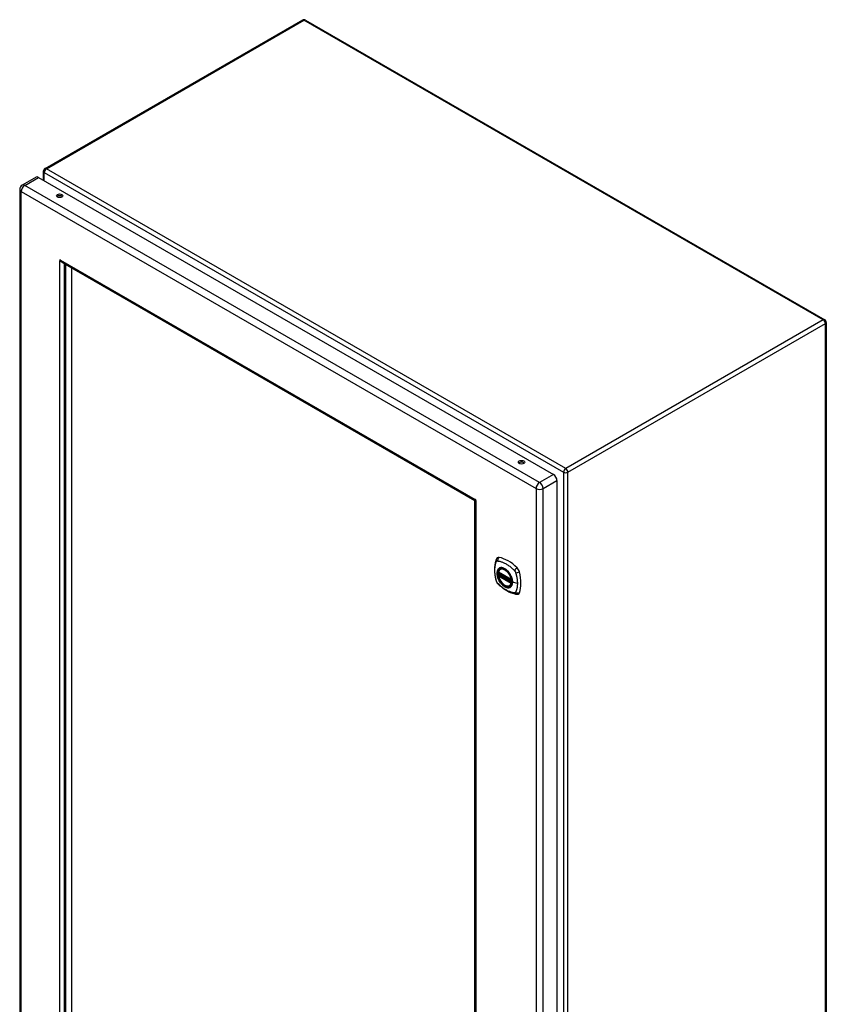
# Model space of a CAD drawing. Header units: inches. Extents: x 184.9 to 211.1, y 53 to 116.9.
# Tile 2 of 2: x 184.9 to 211.1, y 84.9 to 116.9. Entities that reach past the tile are written whole.
import ezdxf

# ---------------------------------------------------------------- set-up
doc = ezdxf.new("R2010")
doc.units = ezdxf.units.IN
doc.header["$MEASUREMENT"] = 0
doc.layers.add('Visible Edges(ANSI)', color=7, linetype='Continuous', lineweight=25)
doc.layers.add('Visible Tangent Edges(ANSI)', color=7, linetype='Continuous', lineweight=25)

msp = doc.modelspace()

# ---------------------------------------------------------------- linework, layer by layer
at = {"layer": 'Visible Edges(ANSI)'}
for p, q in [((194.107, 116.868), (185.762, 112.049)), ((194.206, 116.868), (211.037, 107.15)), ((185.48, 111.775), (185.028, 111.514)), ((185.561, 111.767), (202.246, 102.134)), ((185.713, 111.964), (185.713, 111.68)), ((184.948, 111.375), (184.948, 62.809)), ((186.247, 109.065), (186.272, 109.079)), ((186.322, 109.016), (199.701, 101.292)), ((186.388, 108.971), (186.388, 63.635)), ((186.429, 108.94), (186.429, 63.619)), ((199.692, 101.282), (186.429, 108.94)), ((186.624, 108.827), (186.624, 63.731)), ((211.086, 107.065), (211.086, 58.237)), ((202.359, 101.937), (202.359, 53.371)), ((199.692, 55.961), (199.692, 101.282)), ((199.705, 101.285), (199.705, 55.83)), ((199.721, 101.317), (199.721, 101.314)), ((199.734, 101.292), (199.737, 101.29)), ((200.521, 99.061), (200.532, 99.067)), ((200.465, 98.958), (200.879, 98.719)), ((200.465, 98.862), (200.479, 98.87)), ((200.485, 98.882), (200.484, 98.884)), ((200.49, 98.896), (200.531, 98.92)), ((200.834, 98.519), (200.845, 98.525))]:
    msp.add_line(p, q, dxfattribs=at)
at = {"layer": 'Visible Edges(ANSI)', "flags": 128}
for points in [[(186.252, 109.059), (186.251, 109.059), (186.251, 109.059), (186.251, 109.06), (186.251, 109.06), (186.251, 109.06), (186.251, 109.06), (186.25, 109.06), (186.25, 109.061), (186.25, 109.061), (186.25, 109.061), (186.249, 109.062), (186.249, 109.062), (186.249, 109.062), (186.249, 109.062), (186.249, 109.063), (186.248, 109.063), (186.248, 109.063), (186.248, 109.063), (186.248, 109.064), (186.248, 109.064), (186.248, 109.064), (186.247, 109.064), (186.247, 109.064), (186.247, 109.065)], [(186.34, 109.006), (186.337, 109.007), (186.333, 109.008), (186.329, 109.009), (186.325, 109.011), (186.321, 109.012), (186.317, 109.014), (186.313, 109.016), (186.309, 109.018), (186.305, 109.02), (186.301, 109.022), (186.297, 109.024), (186.293, 109.026), (186.289, 109.028), (186.286, 109.031), (186.282, 109.033), (186.278, 109.036), (186.275, 109.038), (186.271, 109.041), (186.268, 109.044), (186.264, 109.047), (186.261, 109.05), (186.258, 109.053), (186.255, 109.056), (186.252, 109.059)], [(186.272, 109.079), (186.272, 109.079), (186.272, 109.078), (186.272, 109.078), (186.272, 109.078), (186.272, 109.078), (186.272, 109.078), (186.272, 109.077), (186.273, 109.077), (186.273, 109.077), (186.273, 109.076), (186.273, 109.076), (186.273, 109.076), (186.273, 109.075), (186.273, 109.075), (186.274, 109.075), (186.274, 109.074), (186.274, 109.074), (186.274, 109.074), (186.274, 109.073), (186.274, 109.073), (186.274, 109.073), (186.274, 109.073), (186.274, 109.073), (186.275, 109.072)], [(186.275, 109.072), (186.276, 109.069), (186.277, 109.066), (186.279, 109.064), (186.28, 109.061), (186.282, 109.058), (186.283, 109.055), (186.285, 109.053), (186.286, 109.05), (186.288, 109.047), (186.29, 109.045), (186.292, 109.042), (186.294, 109.04), (186.296, 109.038), (186.298, 109.035), (186.3, 109.033), (186.302, 109.031), (186.305, 109.029), (186.307, 109.027), (186.309, 109.025), (186.312, 109.023), (186.314, 109.021), (186.316, 109.02), (186.319, 109.018), (186.322, 109.016)], [(199.721, 101.314), (199.719, 101.31), (199.717, 101.307), (199.715, 101.303), (199.713, 101.301), (199.711, 101.298), (199.709, 101.296), (199.708, 101.295), (199.706, 101.293), (199.704, 101.293), (199.703, 101.292), (199.702, 101.292), (199.701, 101.292), (199.7, 101.292), (199.7, 101.293), (199.699, 101.294), (199.699, 101.296), (199.699, 101.298), (199.699, 101.3), (199.7, 101.302), (199.701, 101.305), (199.702, 101.307), (199.703, 101.31), (199.705, 101.314), (199.707, 101.317)], [(199.73, 101.277), (199.726, 101.278), (199.722, 101.278), (199.719, 101.278), (199.716, 101.279), (199.713, 101.279), (199.711, 101.28), (199.709, 101.281), (199.707, 101.281), (199.706, 101.282), (199.705, 101.283), (199.705, 101.284), (199.705, 101.285), (199.705, 101.286), (199.706, 101.287), (199.707, 101.288), (199.709, 101.289), (199.711, 101.289), (199.713, 101.29), (199.716, 101.291), (199.719, 101.291), (199.722, 101.291), (199.726, 101.292), (199.73, 101.292), (199.734, 101.292)], [(199.707, 101.317), (199.707, 101.317), (199.707, 101.317), (199.707, 101.318), (199.707, 101.318), (199.707, 101.318), (199.707, 101.318), (199.707, 101.318), (199.707, 101.318), (199.708, 101.319), (199.708, 101.319), (199.708, 101.319), (199.708, 101.319), (199.708, 101.319), (199.708, 101.319), (199.708, 101.32), (199.709, 101.32), (199.709, 101.32), (199.709, 101.32), (199.709, 101.32), (199.709, 101.32), (199.709, 101.32), (199.709, 101.32), (199.709, 101.32), (199.709, 101.32)], [(199.717, 101.319), (199.715, 101.317), (199.714, 101.316), (199.714, 101.315), (199.713, 101.314)], [(199.734, 101.278), (199.734, 101.278), (199.734, 101.278), (199.734, 101.278), (199.733, 101.278), (199.733, 101.278), (199.733, 101.278), (199.733, 101.278), (199.733, 101.278), (199.733, 101.278), (199.732, 101.278), (199.732, 101.278), (199.732, 101.278), (199.732, 101.278), (199.732, 101.278), (199.731, 101.277), (199.731, 101.277), (199.731, 101.277), (199.731, 101.277), (199.731, 101.277), (199.73, 101.277), (199.73, 101.277), (199.73, 101.277), (199.73, 101.277), (199.73, 101.277)], [(199.731, 101.285), (199.731, 101.285), (199.732, 101.285), (199.734, 101.285), (199.737, 101.285)], [(200.388, 99.371), (200.38, 99.35), (200.374, 99.33), (200.368, 99.311), (200.364, 99.293), (200.359, 99.274), (200.355, 99.255), (200.348, 99.215), (200.342, 99.174), (200.338, 99.132), (200.336, 99.09), (200.335, 99.047), (200.336, 99.004), (200.338, 98.96), (200.342, 98.915), (200.347, 98.87), (200.354, 98.825), (200.363, 98.78), (200.373, 98.734), (200.378, 98.711), (200.381, 98.699), (200.385, 98.685)], [(200.426, 99.427), (200.413, 99.414), (200.402, 99.399), (200.394, 99.385), (200.388, 99.371)], [(200.46, 98.971), (200.464, 98.985), (200.469, 98.999), (200.475, 99.013), (200.482, 99.025), (200.491, 99.036), (200.5, 99.045), (200.51, 99.054), (200.521, 99.061)], [(200.385, 98.685), (200.389, 98.672), (200.394, 98.659), (200.4, 98.646), (200.407, 98.634), (200.414, 98.622), (200.422, 98.61), (200.431, 98.599), (200.44, 98.589)], [(200.834, 98.519), (200.823, 98.514), (200.811, 98.509), (200.798, 98.506), (200.785, 98.504), (200.771, 98.504), (200.757, 98.504), (200.743, 98.507), (200.729, 98.51), (200.714, 98.515), (200.699, 98.52), (200.685, 98.527), (200.67, 98.535), (200.655, 98.545), (200.641, 98.555), (200.627, 98.566), (200.612, 98.578), (200.599, 98.591), (200.585, 98.605), (200.572, 98.62), (200.559, 98.635), (200.547, 98.651), (200.536, 98.668), (200.525, 98.685), (200.514, 98.702), (200.505, 98.72), (200.496, 98.738), (200.488, 98.757), (200.48, 98.775), (200.474, 98.794), (200.468, 98.813), (200.463, 98.831), (200.459, 98.85)], [(200.479, 98.87), (200.481, 98.872), (200.484, 98.875), (200.485, 98.879), (200.485, 98.882)], [(200.774, 98.981), (200.793, 98.959), (200.811, 98.936), (200.827, 98.911), (200.843, 98.886), (200.857, 98.859), (200.87, 98.833), (200.882, 98.805), (200.892, 98.778)], [(200.44, 98.589), (200.45, 98.579), (200.459, 98.57), (200.477, 98.553), (200.511, 98.523), (200.546, 98.493), (200.582, 98.464), (200.618, 98.437), (200.655, 98.411), (200.692, 98.387), (200.729, 98.365), (200.766, 98.344), (200.804, 98.325), (200.842, 98.308), (200.88, 98.292), (200.919, 98.279), (200.957, 98.267), (200.995, 98.257), (201.014, 98.253), (201.024, 98.251), (201.036, 98.249)], [(201.036, 98.249), (201.051, 98.247), (201.068, 98.247), (201.085, 98.249), (201.103, 98.254)]]:
    msp.add_lwpolyline(points, dxfattribs=at)
at = {"layer": 'Visible Edges(ANSI)'}
for centre, radius, start, end in [((194.157, 116.782), 0.099, 60, 120), ((185.812, 111.964), 0.099, 120, 180), ((185.109, 111.375), 0.161, 120, 180), ((210.987, 107.065), 0.099, 0, 60), ((200.471, 98.968), 0.0118, 166.5554, 240), ((200.471, 98.852), 0.0118, 120, 190.611), ((200.496, 98.886), 0.0118, 120, 187.8283), ((200.885, 98.729), 0.0118, 240, 282.6344)]:
    msp.add_arc(centre, radius, start, end, dxfattribs=at)
for centre, major_axis, start_param, end_param in [((185.561, 111.636), (-0.081, 0.139), 5.497787, 6.283185), ((186.242, 111.114), (-0.102, 0), 3.63511, 5.789668), ((186.262, 109.067), (-0.0125, 0.0217), 4.90668, 7.659691), ((186.423, 108.951), (0.025, -0.0433), 3.754468, 3.926991), ((201.21, 102.472), (-0.102, 0), 3.63511, 5.789668), ((202.246, 102.003), (0.08, -0.139), 0.785398, 2.356194), ((199.719, 101.298), (-0.0125, 0.0217), 3.335883, 6.088895), ((199.699, 101.286), (-0.025, 0.0433), 4.515869, 4.908909), ((200.525, 99.281), (-0.089, 0.153), 5.825423, 6.408181), ((200.776, 98.284), (-0.64, 1.108), 5.170151, 5.825423), ((200.671, 98.786), (0.157, -0.273), 2.363977, 7.060801), ((201.026, 98.992), (0.089, -0.153), 1.113034, 2.028558), ((200.288, 99.128), (-0.64, 1.108), 3.599355, 4.254627), ((201.026, 98.412), (0.089, -0.153), 6.158189, 6.740947)]:
    msp.add_ellipse(centre, major_axis=major_axis, ratio=0.57735, start_param=start_param, end_param=end_param, dxfattribs=at)
for centre, major_axis in [((186.242, 111.17), (0.102, 0)), ((201.21, 102.528), (0.102, 0)), ((200.667, 98.784), (-0.16, 0.277))]:
    msp.add_ellipse(centre, major_axis=major_axis, ratio=0.57735, dxfattribs=at)
at = {"layer": 'Visible Tangent Edges(ANSI)'}
for p, q in [((185.812, 112.045), (194.157, 116.863)), ((210.987, 107.146), (194.157, 116.863)), ((185.109, 111.506), (185.561, 111.767)), ((185.742, 111.923), (202.572, 102.206)), ((185.742, 111.663), (185.742, 111.923)), ((202.642, 102.327), (185.812, 112.045)), ((201.794, 101.873), (185.109, 111.506)), ((184.995, 111.309), (201.68, 101.676)), ((184.995, 62.743), (184.995, 111.309)), ((186.247, 63.542), (186.247, 109.065)), ((186.274, 109.074), (186.252, 109.059)), ((186.272, 109.079), (199.709, 101.32)), ((186.387, 108.979), (186.387, 63.609)), ((210.987, 107.146), (202.642, 102.327)), ((202.712, 102.206), (211.057, 107.024)), ((211.057, 58.196), (211.057, 107.024)), ((201.156, 102.478), (201.125, 102.496)), ((202.572, 102.206), (202.572, 53.378)), ((202.712, 53.378), (202.712, 102.206)), ((202.246, 102.134), (201.794, 101.873)), ((201.908, 101.676), (202.359, 101.937)), ((201.68, 101.676), (201.68, 53.11)), ((201.908, 53.11), (201.908, 101.676)), ((199.712, 101.321), (199.707, 101.317)), ((199.735, 101.28), (199.73, 101.277)), ((199.734, 101.278), (199.734, 55.755)), ((200.877, 98.724), (200.463, 98.963)), ((200.463, 98.847), (200.877, 98.608)), ((200.471, 98.862), (200.482, 98.868)), ((200.885, 98.623), (200.471, 98.862)), ((200.482, 98.868), (200.892, 98.631)), ((200.893, 98.648), (200.491, 98.881)), ((200.496, 98.895), (200.534, 98.918)), ((200.893, 98.666), (200.496, 98.895)), ((200.892, 98.627), (200.885, 98.623)), ((201.076, 98.598), (200.919, 98.638))]:
    msp.add_line(p, q, dxfattribs=at)
at = {"layer": 'Visible Tangent Edges(ANSI)', "flags": 128}
for points in [[(200.398, 99.305), (200.399, 99.307), (200.4, 99.309), (200.401, 99.31), (200.402, 99.312), (200.404, 99.313), (200.405, 99.315), (200.406, 99.316), (200.407, 99.317), (200.409, 99.318), (200.41, 99.319), (200.412, 99.32), (200.413, 99.321), (200.415, 99.322), (200.416, 99.323), (200.418, 99.324), (200.42, 99.324), (200.421, 99.325), (200.423, 99.325), (200.425, 99.326), (200.427, 99.326), (200.429, 99.326), (200.431, 99.326), (200.432, 99.326), (200.434, 99.326)], [(200.434, 99.326), (200.458, 99.324), (200.48, 99.32), (200.503, 99.315), (200.525, 99.309), (200.548, 99.303), (200.571, 99.295), (200.594, 99.287), (200.617, 99.277), (200.64, 99.267), (200.663, 99.256), (200.687, 99.244), (200.71, 99.231), (200.733, 99.217), (200.757, 99.202), (200.78, 99.186), (200.803, 99.17), (200.826, 99.153), (200.849, 99.135), (200.872, 99.116), (200.894, 99.096), (200.916, 99.076), (200.938, 99.055), (200.96, 99.034), (200.984, 99.009)], [(200.398, 98.671), (200.388, 98.704), (200.381, 98.733), (200.374, 98.763), (200.368, 98.793), (200.363, 98.822), (200.358, 98.851), (200.354, 98.88), (200.351, 98.909), (200.348, 98.937), (200.346, 98.965), (200.345, 98.993), (200.345, 99.02), (200.345, 99.046), (200.346, 99.073), (200.348, 99.098), (200.351, 99.124), (200.354, 99.148), (200.358, 99.172), (200.363, 99.196), (200.368, 99.219), (200.374, 99.241), (200.381, 99.263), (200.388, 99.284), (200.398, 99.305)], [(200.472, 99.081), (200.463, 99.073), (200.455, 99.064), (200.447, 99.055), (200.44, 99.044), (200.434, 99.032), (200.429, 99.019), (200.424, 99.006), (200.421, 98.992), (200.418, 98.977), (200.416, 98.962), (200.414, 98.946), (200.414, 98.929), (200.414, 98.912), (200.416, 98.895), (200.418, 98.877), (200.421, 98.859), (200.424, 98.84), (200.429, 98.822), (200.434, 98.803), (200.44, 98.784), (200.447, 98.765), (200.455, 98.747), (200.463, 98.728), (200.472, 98.71)], [(200.916, 98.64), (200.91, 98.582), (200.893, 98.533), (200.866, 98.496), (200.829, 98.472), (200.785, 98.462), (200.736, 98.468), (200.683, 98.488), (200.63, 98.521), (200.578, 98.566), (200.53, 98.622), (200.489, 98.685), (200.456, 98.752), (200.433, 98.821), (200.42, 98.888), (200.419, 98.951), (200.429, 99.006), (200.45, 99.05), (200.48, 99.083), (200.52, 99.101), (200.566, 99.105), (200.617, 99.094), (200.671, 99.069), (200.724, 99.031), (200.774, 98.981)], [(200.505, 99.101), (200.504, 99.1), (200.502, 99.099), (200.501, 99.099), (200.499, 99.098), (200.498, 99.098), (200.496, 99.097), (200.495, 99.096), (200.493, 99.095), (200.492, 99.095), (200.491, 99.094), (200.489, 99.093), (200.488, 99.092), (200.486, 99.092), (200.485, 99.091), (200.484, 99.09), (200.482, 99.089), (200.481, 99.088), (200.48, 99.087), (200.478, 99.086), (200.477, 99.085), (200.476, 99.084), (200.474, 99.083), (200.473, 99.082), (200.472, 99.081)], [(200.827, 98.915), (200.816, 98.932), (200.804, 98.948), (200.791, 98.964), (200.778, 98.98), (200.765, 98.994), (200.752, 99.008), (200.738, 99.022), (200.724, 99.034), (200.71, 99.046), (200.695, 99.056), (200.681, 99.066), (200.666, 99.075), (200.652, 99.083), (200.637, 99.09), (200.623, 99.096), (200.608, 99.101), (200.594, 99.104), (200.581, 99.107), (200.567, 99.109), (200.554, 99.109), (200.541, 99.109), (200.529, 99.107), (200.517, 99.104), (200.505, 99.101)], [(200.984, 99.009), (200.985, 99.008), (200.986, 99.007), (200.987, 99.006), (200.988, 99.004), (200.989, 99.003), (200.99, 99.002), (200.991, 99.001), (200.992, 99), (200.993, 98.999), (200.994, 98.997), (200.994, 98.996), (200.995, 98.995), (200.996, 98.994), (200.997, 98.992), (200.998, 98.991), (200.999, 98.99), (201, 98.989), (201.001, 98.987), (201.001, 98.986), (201.002, 98.985), (201.003, 98.983), (201.004, 98.982), (201.005, 98.981), (201.005, 98.979)], [(200.472, 98.71), (200.473, 98.707), (200.474, 98.705), (200.476, 98.702), (200.477, 98.7), (200.478, 98.698), (200.48, 98.695), (200.481, 98.693), (200.482, 98.69), (200.484, 98.688), (200.485, 98.685), (200.486, 98.683), (200.488, 98.681), (200.489, 98.678), (200.491, 98.676), (200.492, 98.673), (200.493, 98.671), (200.495, 98.669), (200.496, 98.666), (200.498, 98.664), (200.499, 98.662), (200.501, 98.659), (200.502, 98.657), (200.504, 98.655), (200.505, 98.652)], [(200.479, 98.87), (200.479, 98.87), (200.479, 98.87), (200.479, 98.87), (200.479, 98.87), (200.479, 98.87), (200.479, 98.87), (200.479, 98.87), (200.479, 98.87), (200.479, 98.87), (200.479, 98.87), (200.479, 98.87), (200.479, 98.87), (200.479, 98.87), (200.479, 98.87), (200.479, 98.87), (200.479, 98.87), (200.479, 98.87), (200.479, 98.87), (200.479, 98.87), (200.479, 98.87), (200.479, 98.87), (200.479, 98.87), (200.479, 98.87), (200.479, 98.87)], [(200.479, 98.87), (200.479, 98.87), (200.479, 98.87), (200.479, 98.87), (200.479, 98.87), (200.479, 98.87), (200.479, 98.87), (200.479, 98.87), (200.479, 98.87), (200.479, 98.87), (200.479, 98.87), (200.479, 98.869), (200.479, 98.869), (200.479, 98.869), (200.479, 98.869), (200.479, 98.869), (200.48, 98.869), (200.48, 98.869), (200.48, 98.869), (200.48, 98.869), (200.48, 98.869), (200.48, 98.869), (200.48, 98.869), (200.481, 98.869), (200.481, 98.869)], [(200.481, 98.869), (200.481, 98.869), (200.481, 98.869), (200.481, 98.869), (200.481, 98.869), (200.481, 98.869), (200.481, 98.869), (200.481, 98.869), (200.481, 98.869), (200.481, 98.869), (200.481, 98.869), (200.482, 98.868), (200.482, 98.868), (200.482, 98.868), (200.482, 98.868), (200.482, 98.868), (200.482, 98.868), (200.482, 98.868), (200.482, 98.868), (200.482, 98.868), (200.482, 98.868), (200.482, 98.868), (200.482, 98.868), (200.482, 98.868), (200.482, 98.868)], [(200.485, 98.883), (200.485, 98.883), (200.485, 98.883), (200.485, 98.883), (200.485, 98.883), (200.485, 98.883), (200.485, 98.883), (200.485, 98.883), (200.485, 98.883), (200.485, 98.883), (200.485, 98.883), (200.485, 98.883), (200.485, 98.882), (200.485, 98.882), (200.485, 98.882), (200.485, 98.882), (200.485, 98.882), (200.485, 98.882), (200.485, 98.882), (200.485, 98.882), (200.485, 98.882), (200.485, 98.882), (200.485, 98.882), (200.485, 98.882), (200.485, 98.882)], [(200.488, 98.882), (200.487, 98.883), (200.487, 98.883), (200.487, 98.883), (200.487, 98.883), (200.487, 98.883), (200.487, 98.883), (200.486, 98.883), (200.486, 98.883), (200.486, 98.883), (200.486, 98.883), (200.486, 98.883), (200.486, 98.883), (200.486, 98.883), (200.485, 98.883), (200.485, 98.883), (200.485, 98.883), (200.485, 98.883), (200.485, 98.883), (200.485, 98.883), (200.485, 98.883), (200.485, 98.883), (200.485, 98.883), (200.485, 98.883), (200.485, 98.883)], [(200.491, 98.881), (200.49, 98.881), (200.49, 98.881), (200.49, 98.881), (200.49, 98.881), (200.49, 98.881), (200.49, 98.881), (200.49, 98.881), (200.49, 98.881), (200.49, 98.882), (200.489, 98.882), (200.489, 98.882), (200.489, 98.882), (200.489, 98.882), (200.489, 98.882), (200.489, 98.882), (200.489, 98.882), (200.489, 98.882), (200.488, 98.882), (200.488, 98.882), (200.488, 98.882), (200.488, 98.882), (200.488, 98.882), (200.488, 98.882), (200.488, 98.882)], [(200.86, 98.857), (200.859, 98.86), (200.858, 98.862), (200.856, 98.865), (200.855, 98.867), (200.854, 98.869), (200.853, 98.872), (200.851, 98.874), (200.85, 98.877), (200.849, 98.879), (200.847, 98.882), (200.846, 98.884), (200.844, 98.886), (200.843, 98.889), (200.842, 98.891), (200.84, 98.894), (200.839, 98.896), (200.837, 98.898), (200.836, 98.901), (200.834, 98.903), (200.833, 98.905), (200.831, 98.908), (200.83, 98.91), (200.829, 98.913), (200.827, 98.915)], [(200.919, 98.638), (200.919, 98.646), (200.918, 98.655), (200.918, 98.664), (200.917, 98.672), (200.916, 98.681), (200.915, 98.69), (200.914, 98.699), (200.912, 98.708), (200.91, 98.718), (200.908, 98.727), (200.906, 98.736), (200.904, 98.745), (200.901, 98.755), (200.898, 98.764), (200.895, 98.773), (200.892, 98.783), (200.889, 98.792), (200.885, 98.802), (200.881, 98.811), (200.878, 98.82), (200.874, 98.83), (200.869, 98.839), (200.865, 98.848), (200.86, 98.857)], [(200.892, 98.778), (200.893, 98.772), (200.895, 98.766), (200.897, 98.76), (200.899, 98.754), (200.901, 98.748), (200.902, 98.742), (200.904, 98.737), (200.905, 98.731), (200.906, 98.725), (200.907, 98.719), (200.909, 98.713), (200.91, 98.707), (200.911, 98.701), (200.912, 98.696), (200.912, 98.69), (200.913, 98.684), (200.914, 98.679), (200.914, 98.673), (200.915, 98.667), (200.915, 98.662), (200.915, 98.656), (200.916, 98.651), (200.916, 98.646), (200.916, 98.64)], [(201.005, 98.979), (201.006, 98.978), (201.007, 98.977), (201.008, 98.975), (201.008, 98.974), (201.009, 98.973), (201.01, 98.971), (201.011, 98.97), (201.011, 98.969), (201.012, 98.967), (201.013, 98.966), (201.013, 98.964), (201.014, 98.963), (201.014, 98.962), (201.015, 98.96), (201.016, 98.959), (201.016, 98.957), (201.017, 98.956), (201.017, 98.955), (201.018, 98.953), (201.018, 98.952), (201.019, 98.95), (201.019, 98.949), (201.02, 98.947), (201.02, 98.946)], [(201.02, 98.946), (201.026, 98.928), (201.03, 98.913), (201.034, 98.898), (201.038, 98.884), (201.041, 98.869), (201.045, 98.854), (201.048, 98.839), (201.051, 98.825), (201.054, 98.81), (201.056, 98.795), (201.059, 98.781), (201.061, 98.766), (201.064, 98.752), (201.066, 98.737), (201.068, 98.723), (201.069, 98.709), (201.071, 98.695), (201.072, 98.681), (201.073, 98.667), (201.074, 98.653), (201.075, 98.639), (201.075, 98.625), (201.075, 98.612), (201.076, 98.598)], [(200.434, 98.608), (200.432, 98.61), (200.431, 98.612), (200.429, 98.615), (200.427, 98.617), (200.425, 98.62), (200.423, 98.622), (200.421, 98.624), (200.42, 98.627), (200.418, 98.63), (200.416, 98.632), (200.415, 98.635), (200.413, 98.637), (200.412, 98.64), (200.41, 98.643), (200.409, 98.646), (200.407, 98.648), (200.406, 98.651), (200.405, 98.654), (200.404, 98.657), (200.402, 98.659), (200.401, 98.662), (200.4, 98.665), (200.399, 98.668), (200.398, 98.671)], [(200.984, 98.291), (200.96, 98.293), (200.938, 98.297), (200.916, 98.302), (200.894, 98.308), (200.872, 98.315), (200.849, 98.322), (200.826, 98.331), (200.803, 98.34), (200.78, 98.351), (200.757, 98.362), (200.733, 98.374), (200.71, 98.387), (200.687, 98.401), (200.663, 98.416), (200.64, 98.432), (200.617, 98.448), (200.594, 98.465), (200.571, 98.483), (200.548, 98.502), (200.525, 98.521), (200.503, 98.541), (200.48, 98.562), (200.458, 98.583), (200.434, 98.608)], [(200.505, 98.652), (200.517, 98.635), (200.529, 98.619), (200.541, 98.603), (200.554, 98.588), (200.567, 98.573), (200.581, 98.559), (200.595, 98.546), (200.609, 98.533), (200.623, 98.522), (200.637, 98.511), (200.652, 98.501), (200.666, 98.492), (200.681, 98.484), (200.695, 98.477), (200.71, 98.472), (200.724, 98.467), (200.738, 98.463), (200.752, 98.46), (200.765, 98.458), (200.779, 98.458), (200.791, 98.458), (200.804, 98.46), (200.816, 98.463), (200.827, 98.466)], [(200.827, 98.466), (200.829, 98.467), (200.83, 98.468), (200.831, 98.468), (200.833, 98.469), (200.834, 98.469), (200.836, 98.47), (200.837, 98.471), (200.839, 98.472), (200.84, 98.472), (200.842, 98.473), (200.843, 98.474), (200.844, 98.475), (200.846, 98.475), (200.847, 98.476), (200.848, 98.477), (200.85, 98.478), (200.851, 98.479), (200.853, 98.48), (200.854, 98.481), (200.855, 98.482), (200.856, 98.483), (200.858, 98.484), (200.859, 98.485), (200.86, 98.486)], [(200.86, 98.486), (200.865, 98.49), (200.869, 98.494), (200.874, 98.498), (200.878, 98.503), (200.882, 98.508), (200.885, 98.513), (200.889, 98.518), (200.892, 98.524), (200.895, 98.529), (200.898, 98.535), (200.901, 98.541), (200.904, 98.548), (200.906, 98.554), (200.908, 98.561), (200.91, 98.568), (200.912, 98.575), (200.914, 98.583), (200.915, 98.59), (200.916, 98.598), (200.917, 98.605), (200.918, 98.613), (200.918, 98.621), (200.919, 98.63), (200.919, 98.638)], [(201.076, 98.598), (201.075, 98.585), (201.075, 98.571), (201.075, 98.558), (201.074, 98.545), (201.073, 98.532), (201.072, 98.519), (201.071, 98.507), (201.069, 98.494), (201.068, 98.482), (201.066, 98.469), (201.064, 98.457), (201.061, 98.445), (201.059, 98.433), (201.056, 98.422), (201.054, 98.41), (201.051, 98.399), (201.048, 98.387), (201.045, 98.376), (201.041, 98.365), (201.038, 98.354), (201.034, 98.344), (201.03, 98.333), (201.026, 98.323), (201.02, 98.311)], [(201.02, 98.311), (201.019, 98.31), (201.018, 98.308), (201.017, 98.307), (201.016, 98.305), (201.015, 98.304), (201.014, 98.302), (201.013, 98.301), (201.011, 98.3), (201.01, 98.299), (201.008, 98.298), (201.007, 98.297), (201.005, 98.296), (201.004, 98.295), (201.002, 98.294), (201.001, 98.293), (200.999, 98.293), (200.997, 98.292), (200.995, 98.292), (200.994, 98.291), (200.992, 98.291), (200.99, 98.291), (200.988, 98.291), (200.986, 98.291), (200.984, 98.291)]]:
    msp.add_lwpolyline(points, dxfattribs=at)
at = {"layer": 'Visible Tangent Edges(ANSI)'}
for centre, major_axis, ratio, start_param, end_param in [((194.157, 116.782), (-0.0495, 0.0857), 0.57735, 5.497787, 6.283185), ((194.157, 116.782), (0.0495, 0.0857), 0.57735, 0, 0.785398), ((185.812, 111.964), (-0.099, 0), 0.57735, 0, 0.785398), ((185.812, 111.964), (0.0495, 0.0857), 0.57735, 0.785398, 2.356194), ((185.812, 111.964), (-0.0495, 0.0857), 0.57735, 5.497787, 6.283185), ((185.109, 111.375), (-0.081, -0.139), 0.57735, 3.926991, 5.497787), ((185.109, 111.375), (-0.081, 0.139), 0.57735, 5.497787, 6.283185), ((185.109, 111.375), (-0.161, 0), 0.57735, 0, 0.785398), ((210.987, 107.065), (0.0495, 0.0857), 0.57735, 0, 0.785398), ((210.987, 107.065), (0.0495, -0.0857), 0.57735, 0.785398, 2.356194), ((210.987, 107.065), (0.099, 0), 0.57735, 5.497787, 6.283185), ((202.642, 102.247), (-0.0495, -0.0857), 0.57735, 3.926991, 5.497787), ((202.642, 102.247), (0.099, 0), 0.57735, 3.926991, 5.497787), ((202.642, 102.247), (0.0495, -0.0857), 0.57735, 0.785398, 2.356194), ((201.794, 101.742), (0.081, 0.139), 0.57735, 0.785398, 2.356194), ((201.794, 101.742), (-0.081, 0.139), 0.57735, 3.926991, 5.497787), ((201.794, 101.742), (-0.161, 0), 0.57735, 0.785398, 2.356194), ((200.498, 99.329), (-0.11, 0.042), 0.704518, 0, 0.765179), ((200.525, 99.344), (-0.027, -0.115), 0.753705, 3.902663, 5.039934), ((200.67, 98.786), (-0.173, 0.3), 0.57735, 5.055237, 10.652726), ((200.67, 98.786), (-0.151, 0.261), 0.57735, 4.164956, 6.830618), ((200.678, 98.79), (-0.156, 0.271), 0.57735, 6.166197, 6.283185), ((201.054, 99.039), (-0.0787, -0.088), 0.341266, 4.200572, 5.337843), ((200.498, 98.718), (-0.114, -0.032), 0.390453, 0, 0.392125), ((200.471, 98.968), (-0.0115, 0.0027), 0.697177, 0, 0.936254), ((200.471, 98.852), (-0.0116, -0.0022), 0.424984, 0, 0.691657), ((200.471, 98.968), (-0.0059, -0.0102), 0.57735, 5.497787, 6.283185), ((200.471, 98.852), (-0.0059, -0.0102), 0.57735, 3.926991, 5.497787), ((200.67, 98.786), (0.151, -0.261), 0.57735, 4.164956, 6.830618), ((200.471, 98.852), (-0.0059, 0.0102), 0.57735, 5.497787, 6.283185), ((200.473, 98.88), (0.0018, -0.0117), 0.983841, 0.332621, 1.648576), ((200.479, 98.879), (0.0039, 0.0112), 0.653911, 3.808835, 5.235416), ((200.482, 98.878), (0.0059, 0.0102), 0.57735, 3.926991, 5.335914), ((200.496, 98.886), (-0.0117, -0.0016), 0.470841, 0, 0.203742), ((200.496, 98.886), (-0.0059, -0.0102), 0.57735, 3.926991, 5.351326), ((200.496, 98.886), (-0.0059, 0.0102), 0.57735, 5.497787, 6.283185), ((200.885, 98.729), (-0.0059, -0.0102), 0.57735, 5.497787, 6.283185), ((200.885, 98.729), (-0.0116, -0.0022), 0.424984, 0.691657, 1.603666), ((201.081, 98.992), (0.116, 0.024), 0.341266, 4.086935, 5.224206), ((200.525, 98.671), (-0.0849, -0.0822), 0.390453, 5.89106, 6.283185), ((200.678, 98.79), (0.156, -0.271), 0.57735, 0, 0.116988), ((200.885, 98.613), (0.0059, 0.0102), 0.57735, 0.785398, 2.356194), ((200.885, 98.613), (0.0115, -0.0027), 0.697177, 4.077847, 5.160757), ((200.885, 98.613), (0.0059, -0.0102), 0.57735, 1.624298, 2.356194), ((200.921, 98.641), (-0.00492, 0), 0.57735, 0.141897, 1.156289), ((201.054, 98.365), (-0.019, -0.117), 0.704518, 5.518007, 6.283185), ((201.081, 98.381), (0.113, -0.035), 0.753705, 4.384844, 5.522115)]:
    msp.add_ellipse(centre, major_axis=major_axis, ratio=ratio, start_param=start_param, end_param=end_param, dxfattribs=at)
for centre, major_axis in [((200.67, 98.786), (0.171, -0.296)), ((200.668, 98.784), (-0.163, 0.282)), ((200.667, 98.784), (0.162, -0.281))]:
    msp.add_ellipse(centre, major_axis=major_axis, ratio=0.57735, dxfattribs=at)

doc.saveas('drawing.dxf')
